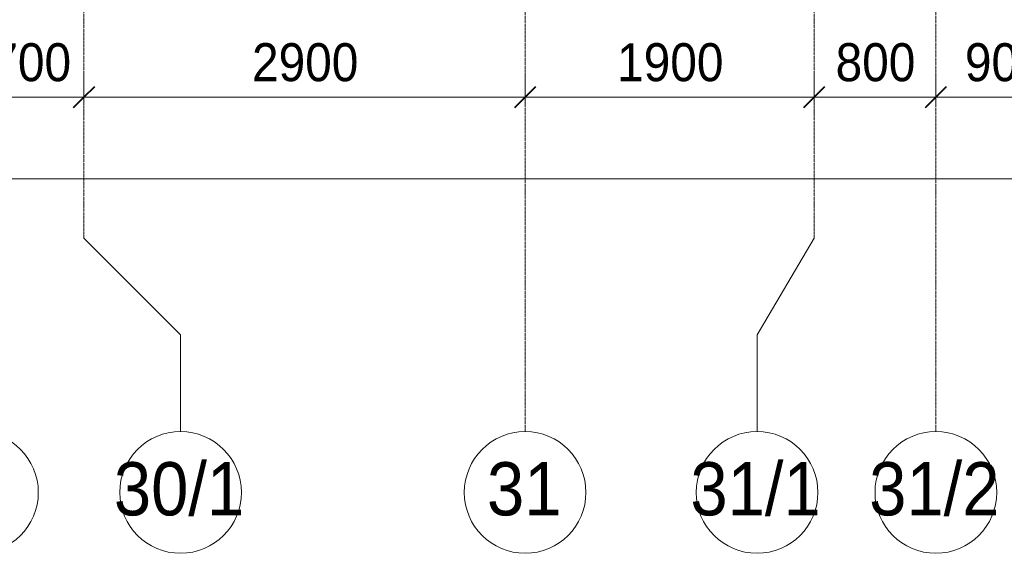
# Model space of a CAD drawing. Header units: millimetres. Extents: x 5617 to 132318, y 7718 to 193536.
# Tile 47 of 81: x 51938 to 58411, y 11226 to 14732. Entities that reach past the tile are written whole.
import ezdxf

# ---------------------------------------------------------------- set-up
doc = ezdxf.new("R2010")
doc.units = ezdxf.units.MM
doc.linetypes.add('Линия сетки', pattern=[25, 20, -2.5, 0, -2.5])
for name, color, linetype, lineweight in [('Оси', 7, 'Continuous', 9), ('Размеры', 7, 'Continuous', 9), ('Размеры-100', 7, 'Continuous', 9)]:
    doc.layers.add(name, color=color, linetype=linetype, lineweight=lineweight)
doc.styles.add('Arial', font='arial.ttf', dxfattribs={"width": 0.9, "height": 250})
doc.styles.add('Arial_1', font='arial.ttf', dxfattribs={"width": 0.9, "height": 350})
doc.dimstyles.new('Основной_2_5_мм', dxfattribs={"dimscale": 304.8, "dimtxt": 255.06485, "dimasz": 0.463911, "dimexe": 0.492126, "dimexo": 0.492126, "dimgap": 0.098425, "dimtad": 1, "dimdec": 0, "dimdsep": 46, "dimtxsty": 'Arial', "dimblk1": 'OBLIQUE', "dimblk2": 'OBLIQUE', "dimsah": 1, "dimcen": 0.09, "dimdle": 0.492126, "dimazin": 2, "dimtfac": 1, "dimtdec": 4, "dimtix": 1, "dimtmove": 0, "dimatfit": 3, "dimfxl": 1, "dimtvp": 1, "dimtolj": 1, "dimtzin": 0, "dimlwd": 20, "dimlwe": 20, "dimarcsym": 2})

# ---------------------------------------------------------------- blocks, each defined once
blk = doc.blocks.new('Ось сетки - Круг_Ø8 мм-6577-МКСС_К4_L13_45_000_')
at = {"layer": 'Оси', "lineweight": 20}
for start, end in [(360, 180), (180, 360)]:
    blk.add_arc((0, 0), 4, start, end, dxfattribs=at)
blk = doc.blocks.new('DIMBLOCK9-МКСС_К4_L13_45_000_')
at = {"layer": 'Размеры-100', "lineweight": 20, "transparency": 16777216}
for p, q in [((51660.8, 14223.5), (51660.8, 14373.5)), ((52360.8, 14223.5), (52360.8, 14373.5)), ((51660.8, 14223.5), (52360.8, 14223.5)), ((51660.8, 14223.5), (51660.8, 14173.5)), ((52360.8, 14223.5), (52360.8, 14173.5))]:
    blk.add_line(p, q, dxfattribs=at)
at = {"layer": 'Размеры-100', "lineweight": 40, "transparency": 16777216}
for p, q in [((51660.8, 14223.5), (51731.5, 14294.2)), ((52360.8, 14223.5), (52431.5, 14294.2)), ((51660.8, 14223.5), (51590.1, 14152.8)), ((52360.8, 14223.5), (52290.1, 14152.8))]:
    blk.add_line(p, q, dxfattribs=at)
at = {"layer": 'Размеры-100', "color": 0, "lineweight": 20, "transparency": 16777216, "insert": (51751.8, 14578.1), "char_height": 250, "width": 621.573, "attachment_point": 1, "line_spacing_factor": 0.941778, "style": 'Arial'}
blk.add_mtext('700', dxfattribs=at)
blk = doc.blocks.new('_Oblique')
at = {"color": 0, "linetype": 'ByBlock', "lineweight": -2}
blk.add_line((-0.5, -0.5), (0.5, 0.5), dxfattribs=at)
blk = doc.blocks.new('DIMBLOCK10-МКСС_К4_L13_45_000_')
at = {"layer": 'Размеры-100', "lineweight": 20, "transparency": 16777216}
for p, q in [((52360.8, 14223.5), (52360.8, 14373.5)), ((55260.8, 14223.5), (55260.8, 14373.5)), ((52360.8, 14223.5), (55260.8, 14223.5)), ((52360.8, 14223.5), (52360.8, 14173.5)), ((55260.8, 14223.5), (55260.8, 14173.5))]:
    blk.add_line(p, q, dxfattribs=at)
at = {"layer": 'Размеры-100', "lineweight": 40, "transparency": 16777216}
for p, q in [((52360.8, 14223.5), (52431.5, 14294.2)), ((55260.8, 14223.5), (55331.5, 14294.2)), ((52360.8, 14223.5), (52290.1, 14152.8)), ((55260.8, 14223.5), (55190.1, 14152.8))]:
    blk.add_line(p, q, dxfattribs=at)
at = {"layer": 'Размеры-100', "color": 0, "lineweight": 20, "transparency": 16777216, "insert": (53465.5, 14578.1), "char_height": 250, "width": 828.765, "attachment_point": 1, "line_spacing_factor": 0.941778, "style": 'Arial'}
blk.add_mtext('2900', dxfattribs=at)
blk = doc.blocks.new('DIMBLOCK11-МКСС_К4_L13_45_000_')
at = {"layer": 'Размеры-100', "lineweight": 20, "transparency": 16777216}
for p, q in [((55260.8, 14223.5), (55260.8, 14373.5)), ((57160.8, 14223.5), (57160.8, 14373.5)), ((55260.8, 14223.5), (57160.8, 14223.5)), ((55260.8, 14223.5), (55260.8, 14173.5)), ((57160.8, 14223.5), (57160.8, 14173.5))]:
    blk.add_line(p, q, dxfattribs=at)
at = {"layer": 'Размеры-100', "lineweight": 40, "transparency": 16777216}
for p, q in [((55260.8, 14223.5), (55331.5, 14294.2)), ((57160.8, 14223.5), (57231.5, 14294.2)), ((55260.8, 14223.5), (55190.1, 14152.8)), ((57160.8, 14223.5), (57090.1, 14152.8))]:
    blk.add_line(p, q, dxfattribs=at)
at = {"layer": 'Размеры-100', "color": 0, "lineweight": 20, "transparency": 16777216, "insert": (55865.5, 14578.1), "char_height": 250, "width": 828.765, "attachment_point": 1, "line_spacing_factor": 0.941778, "style": 'Arial'}
blk.add_mtext('1900', dxfattribs=at)
blk = doc.blocks.new('DIMBLOCK12-МКСС_К4_L13_45_000_')
at = {"layer": 'Размеры-100', "lineweight": 20, "transparency": 16777216}
for p, q in [((57160.8, 14223.5), (57160.8, 14373.5)), ((57960.8, 14223.5), (57960.8, 14373.5)), ((57160.8, 14223.5), (57960.8, 14223.5)), ((57160.8, 14223.5), (57160.8, 14173.5)), ((57960.8, 14223.5), (57960.8, 14173.5))]:
    blk.add_line(p, q, dxfattribs=at)
at = {"layer": 'Размеры-100', "lineweight": 40, "transparency": 16777216}
for p, q in [((57160.8, 14223.5), (57231.5, 14294.2)), ((57960.8, 14223.5), (58031.5, 14294.2)), ((57160.8, 14223.5), (57090.1, 14152.8)), ((57960.8, 14223.5), (57890.1, 14152.8))]:
    blk.add_line(p, q, dxfattribs=at)
at = {"layer": 'Размеры-100', "color": 0, "lineweight": 20, "transparency": 16777216, "insert": (57301.8, 14578.1), "char_height": 250, "width": 621.573, "attachment_point": 1, "line_spacing_factor": 0.941778, "style": 'Arial'}
blk.add_mtext('800', dxfattribs=at)
blk = doc.blocks.new('DIMBLOCK13-МКСС_К4_L13_45_000_')
at = {"layer": 'Размеры-100', "lineweight": 20, "transparency": 16777216}
for p, q in [((57960.8, 14223.5), (57960.8, 14373.5)), ((58860.8, 14223.5), (58860.8, 14373.5)), ((57960.8, 14223.5), (58860.8, 14223.5)), ((57960.8, 14223.5), (57960.8, 14173.5)), ((58860.8, 14223.5), (58860.8, 14173.5))]:
    blk.add_line(p, q, dxfattribs=at)
at = {"layer": 'Размеры-100', "lineweight": 40, "transparency": 16777216}
for p, q in [((57960.8, 14223.5), (58031.5, 14294.2)), ((58860.8, 14223.5), (58931.5, 14294.2)), ((57960.8, 14223.5), (57890.1, 14152.8)), ((58860.8, 14223.5), (58790.1, 14152.8))]:
    blk.add_line(p, q, dxfattribs=at)
at = {"layer": 'Размеры-100', "color": 0, "lineweight": 20, "transparency": 16777216, "insert": (58151.8, 14578.1), "char_height": 250, "width": 621.573, "attachment_point": 1, "line_spacing_factor": 0.941778, "style": 'Arial'}
blk.add_mtext('900', dxfattribs=at)
blk = doc.blocks.new('DIMBLOCK24-МКСС_К4_L13_45_000_')
at = {"layer": 'Размеры-100', "lineweight": 20, "transparency": 16777216}
for p, q in [((28060.8, 13685.7), (28060.8, 13835.7)), ((69660.8, 13685.7), (69660.8, 13835.7)), ((27910.8, 13685.7), (69810.8, 13685.7)), ((28060.8, 13685.7), (28060.8, 13635.7)), ((69660.8, 13685.7), (69660.8, 13635.7))]:
    blk.add_line(p, q, dxfattribs=at)
at = {"layer": 'Размеры-100', "lineweight": 40, "transparency": 16777216}
for p, q in [((28060.8, 13685.7), (28131.5, 13756.4)), ((69660.8, 13685.7), (69731.5, 13756.4)), ((28060.8, 13685.7), (27990.1, 13615)), ((69660.8, 13685.7), (69590.1, 13615))]:
    blk.add_line(p, q, dxfattribs=at)
at = {"layer": 'Размеры-100', "color": 0, "lineweight": 20, "transparency": 16777216, "insert": (48429.1, 14040.2), "char_height": 250, "width": 1035.956, "attachment_point": 1, "line_spacing_factor": 0.941778, "style": 'Arial'}
blk.add_mtext('41600', dxfattribs=at)

msp = doc.modelspace()

# ---------------------------------------------------------------- linework, layer by layer
at = {"layer": 'Оси', "linetype": 'Линия сетки'}
for p, q in [((52360.8, 13295.7), (52360.8, 33050)), ((55260.8, 12025.7), (55260.8, 33050)), ((57160.8, 13295.7), (57160.8, 33050)), ((57960.8, 12025.7), (57960.8, 33050))]:
    msp.add_line(p, q, dxfattribs=at)
at = {"layer": 'Оси'}
for p, q in [((52360.8, 13295.7), (52995.8, 12660.7)), ((57160.8, 13295.7), (56785.5, 12660.7)), ((52995.8, 12660.7), (52995.8, 12025.7)), ((56785.5, 12660.7), (56785.5, 12025.7))]:
    msp.add_line(p, q, dxfattribs=at)

# ---------------------------------------------------------------- block references
at = {"layer": 'Оси', "lineweight": 20, "xscale": 99.99999999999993, "yscale": 99.99999999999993, "zscale": 99.99999999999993}
for p in [(51660.8, 11625.7), (52995.8, 11625.7), (55260.8, 11625.7), (56785.5, 11625.7), (57960.8, 11625.7)]:
    msp.add_blockref('Ось сетки - Круг_Ø8 мм-6577-МКСС_К4_L13_45_000_', p, dxfattribs=at)

# ---------------------------------------------------------------- texts
at = {"layer": 'Оси', "char_height": 350, "attachment_point": 1, "style": 'Arial_1'}
for s, insert, width in [('30/1', (52557.6, 11824.7), 1060.633), ('31/1', (56347.3, 11824.7), 1060.633), ('31/2', (57522.6, 11824.7), 1060.633), ('31', (55010.2, 11824.7), 606.076)]:
    msp.add_mtext(s, dxfattribs=dict(at, insert=insert, width=width))

# ---------------------------------------------------------------- dimensions: what is measured, and where the dimension line sits
at = {"layer": 'Размеры', "lineweight": 20}
for base, p1, p2, override, picture, middle in [((52360.8, 14223.5), (51660.8, 14323.5), (52360.8, 14323.5), {"dimpost": '<>', "dimfxl": 700}, 'DIMBLOCK9-МКСС_К4_L13_45_000_', (52010.8, 14381.2)), ((55260.8, 14223.5), (52360.8, 14323.5), (55260.8, 14323.5), {"dimpost": '<>', "dimfxl": 2900}, 'DIMBLOCK10-МКСС_К4_L13_45_000_', (53810.8, 14381.2)), ((57160.8, 14223.5), (55260.8, 14323.5), (57160.8, 14323.5), {"dimpost": '<>', "dimfxl": 1900}, 'DIMBLOCK11-МКСС_К4_L13_45_000_', (56210.8, 14381.2)), ((57960.8, 14223.5), (57160.8, 14323.5), (57960.8, 14323.5), {"dimpost": '<>', "dimfxl": 800}, 'DIMBLOCK12-МКСС_К4_L13_45_000_', (57560.8, 14381.2)), ((58860.8, 14223.5), (57960.8, 14323.5), (58860.8, 14323.5), {"dimpost": '<>', "dimfxl": 900}, 'DIMBLOCK13-МКСС_К4_L13_45_000_', (58410.8, 14381.2)), ((69660.8, 13685.7), (28060.8, 13785.7), (69660.8, 13785.7), {"dimpost": '<>', "dimfxl": 41600}, 'DIMBLOCK24-МКСС_К4_L13_45_000_', (48860.8, 13843.3))]:
    dim = msp.add_linear_dim(base=base, p1=p1, p2=p2, dimstyle='Основной_2_5_мм', override=override, dxfattribs=at)
    dim.commit()
    dim.dimension.update_dxf_attribs({"geometry": picture, "text_midpoint": middle})

doc.saveas('drawing.dxf')
